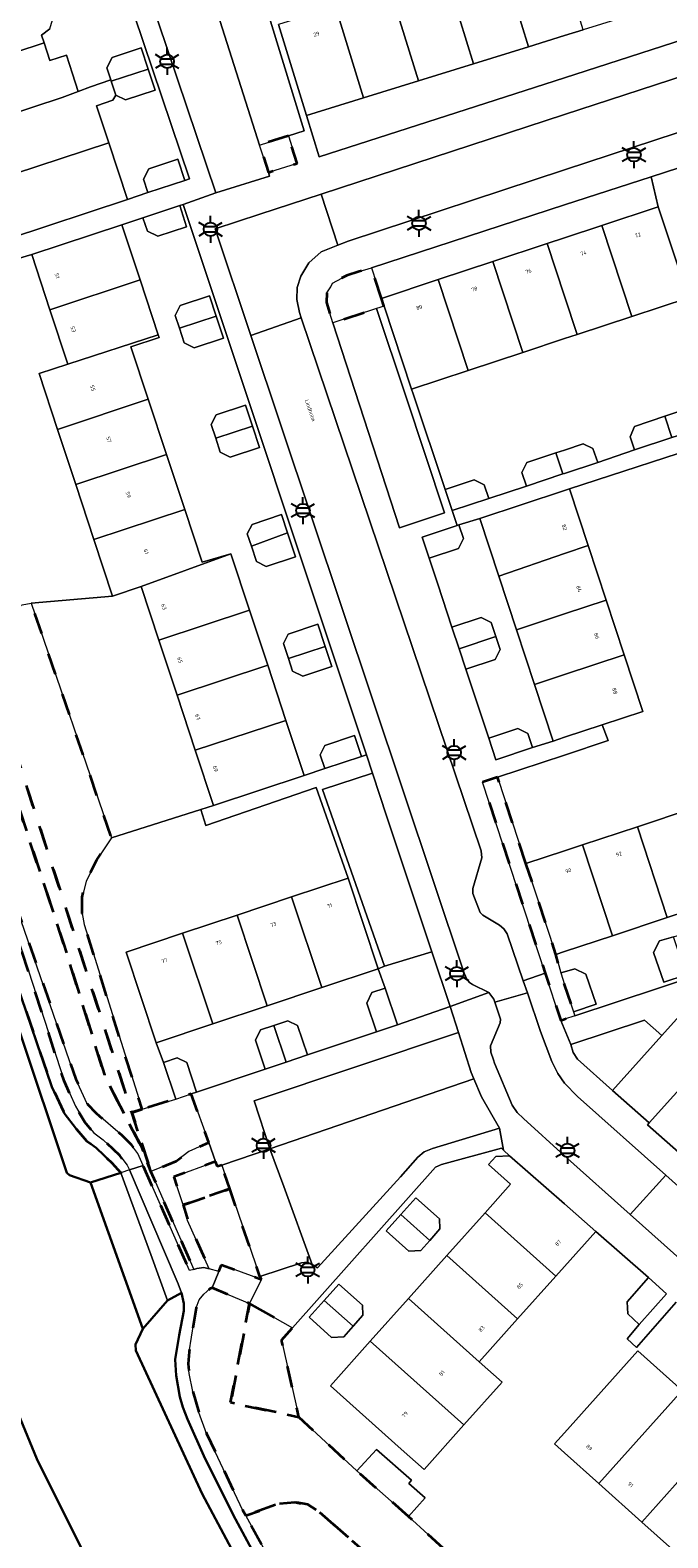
# Model space of a CAD drawing. Extents: x 105780 to 185197, y 477999 to 525027.
# Tile 78 of 256: x 105950 to 106010, y 479845 to 479986. Entities that reach past the tile are written whole.
import ezdxf
from ezdxf.enums import TextEntityAlignment as Align

# ---------------------------------------------------------------- set-up
doc = ezdxf.new("R2010")
doc.units = 0
doc.linetypes.add('XX-HIDDEN', pattern=[4, 2, -2])
for name, color, linetype, lineweight in [('B-GV-GR-HAAG_01-G', 252, 'GR-HAAG1', 13), ('B-GV-GR-MATERIAALGRENS-G', 252, 'XX-HIDDEN', 35), ('B-RO-IE-MEUBILAIR_WEGMEUBILAIR-S', 252, 'Continuous', 25), ('B-WE-GW-WATERGANG_SLOOT_INSTEEK-G', 252, 'Continuous', 30), ('B-XX-KG-KADASTRAAL_BEBOUWING-G', 252, 'Continuous', 20), ('B1-WE-OG-BEBOUWING-T18', 7, 'Continuous', 18), ('B1-WE-OG-TERREIN_ERF-GV', 252, 'Continuous', 18), ('B1-WE-OG-TOPOGRAFIE-T18', 10, 'Continuous', 18), ('B1-WE-VH-VERHARDING_ASFALT-GV', 252, 'Continuous', 18), ('B1-WE-VH-VERHARDING_BETON-GV', 252, 'Continuous', 18), ('B1-WE-VH-VERHARDING_BETONSTRAATSTEEN-GV', 252, 'Continuous', 18), ('B1-WE-VH-VERHARDING_TEGEL-GV', 252, 'Continuous', 18)]:
    doc.layers.add(name, color=color, linetype=linetype, lineweight=lineweight)
doc.styles.add('NLCS-ISO', font='NLCS-ISO.ttf')
doc.styles.add('NLCS-ISO-M200-T18', font='NLCS-ISO.ttf', dxfattribs={"height": 0.36})
doc.linetypes.add('GR-HAAG1', pattern='A,6,[176,NLCS.shx,S=0.125,R=0,X=0,Y=0],-2', length=8)

# ---------------------------------------------------------------- blocks, each defined once
blk = doc.blocks.new('B-SIE-WEG_LICHTMAST-SO')
at = {"ltscale": 0.1}
for p, q in [((-1.1, 0.63), (-2.19, 1.27)), ((0, 1.27), (0, 2.53)), ((1.1, 0.63), (2.19, 1.27)), ((-1.1, -0.63), (-2.19, -1.27)), ((0, -1.27), (0, -2.53)), ((1.1, -0.63), (2.19, -1.27))]:
    blk.add_line(p, q, dxfattribs=at)
at = {"flags": 128}
for points in [[(-1.16, 0.5), (1.16, 0.5)], [(-1.16, -0.5), (1.16, -0.5)]]:
    blk.add_lwpolyline(points, dxfattribs=at)
at = {"ltscale": 0.1}
blk.add_circle((0, 0), 1.27, dxfattribs=at)
at = {"style": 'NLCS-ISO'}
blk.add_attdef('TYPE', text='', height=1.8, dxfattribs=at).set_placement((0, 2.53), align=Align.BOTTOM_CENTER)

msp = doc.modelspace()

# ---------------------------------------------------------------- linework, layer by layer
at = {"layer": 'B-GV-GR-HAAG_01-G', "flags": 128}
for points in [[(105987.587, 479899.513), (105983.157, 479898.17), (105982.565, 479897.944), (105983.206, 479896.122), (105983.21, 479896.123), (105984.36, 479892.69), (105989.284, 479894.415)], [(106009.113, 479891.706), (106007.496, 479893.119), (106000.584, 479890.843), (106000.795, 479890.091), (106001.227, 479889.479), (106004.488, 479886.561)]]:
    msp.add_lwpolyline(points, close=True, dxfattribs=at)
at = {"layer": 'B-GV-GR-MATERIAALGRENS-G', "flags": 128}
for points in [[(105974.179, 479975.896), (105971.465, 479975.038), (105972.279, 479972.48), (105974.976, 479973.304)], [(105982.875, 479960.686), (105981.927, 479963.556), (105980.788, 479963.185), (105979.617, 479962.84), (105978.297, 479962.115), (105978.13, 479961.751), (105977.746, 479961.2), (105977.715, 479960.286), (105978.327, 479958.401), (105982.415, 479959.728), (105983.117, 479959.953)], [(105939.658, 479941.033), (105938.221, 479948.109), (105938.121, 479950.137), (105938.026, 479951.086), (105937.897, 479952.373), (105938.07, 479958.477), (105937.972, 479959.731), (105937.476, 479960.876), (105937.127, 479960.701), (105936.725, 479960.302), (105936.212, 479959.232), (105934.755, 479954.821), (105934.354, 479952.666), (105934.035, 479950.601), (105934.004, 479949.101), (105934.23, 479946.88), (105934.678, 479944.844), (105935.921, 479940.287), (105939.861, 479928.503), (105944.219, 479916.979), (105948.869, 479903.25), (105954.256, 479887.607), (105955.331, 479885.307), (105956.162, 479884.419), (105958.634, 479882.311), (105959.411, 479881.533), (105960.059, 479880.635), (105960.548, 479879.525), (105963.768, 479872.22), (105964.883, 479869.69), (105965.312, 479869.805), (105961.28, 479878.957), (105960.345, 479881.396), (105958.042, 479885.79), (105956.936, 479887.998), (105953.118, 479900.308), (105943.447, 479929.568)], [(105943.813, 479942.459), (105942.759, 479945.61), (105942.231, 479948.597), (105942.084, 479952.221), (105941.262, 479962.162), (105939.6, 479961.631), (105940.186, 479960.281), (105940.322, 479958.533), (105940.131, 479951.782), (105938.026, 479951.086), (105959.496, 479884.492), (105960.454, 479884.801), (105955.878, 479899.422), (105955.042, 479902.095), (105954.863, 479903.125), (105954.847, 479904.64), (105955.233, 479906.101), (105956.234, 479908.125), (105957.598, 479910.193), (105950.089, 479932.162), (105947.132, 479931.614)], [(105932.86, 479945.744), (105932.422, 479947.954), (105931.399, 479952.253), (105931.342, 479949.912), (105931.426, 479947.836), (105931.889, 479945.5), (105933.365, 479940.68), (105936.05, 479932.501), (105937.617, 479927.814), (105941.976, 479916.287), (105952.026, 479886.879), (105953.17, 479884.431), (105954.315, 479882.938), (105955.261, 479881.842), (105956.159, 479881.171), (105957.637, 479879.784), (105958.466, 479878.847), (105959.272, 479879.109), (105959.078, 479879.562), (105958.378, 479880.46), (105956.803, 479881.938), (105955.947, 479882.578), (105955.091, 479883.57), (105954.228, 479885.074), (105953.159, 479887.446), (105944.244, 479914.874), (105938.473, 479930.21), (105937.6, 479932.875), (105936.999, 479932.816), (105934.318, 479940.982)], [(105938.026, 479951.086), (105938.121, 479950.137), (105938.221, 479948.109), (105939.658, 479941.033), (105943.447, 479929.568), (105953.118, 479900.308), (105956.936, 479887.998), (105958.042, 479885.79), (105960.345, 479881.396), (105961.28, 479878.957), (105959.496, 479884.492)], [(105996.388, 479907.8), (105993.725, 479915.872), (105992.316, 479915.408), (105998.193, 479897.536), (105999.648, 479893.113), (106000, 479893.229), (106000.968, 479893.549), (106000.845, 479893.921), (106000, 479896.475), (105999.644, 479897.551), (105999.196, 479899.286)], [(105960.454, 479884.801), (105959.496, 479884.492), (105961.28, 479878.957), (105963.648, 479879.92), (105964.831, 479880.84), (105966.694, 479881.68), (105965.054, 479886.223), (105963.61, 479885.74)], [(105967.91, 479879.546), (105967.51, 479879.42), (105967.337, 479879.898), (105963.437, 479878.457), (105964.298, 479875.83), (105968.67, 479877.33)], [(105968.67, 479877.33), (105964.298, 479875.83), (105964.661, 479874.721), (105964.724, 479874.38), (105966.744, 479869.842), (105967.64, 479869.621), (105967.895, 479870.241), (105971.647, 479868.867), (105971.477, 479869.148)], [(105985.381, 479846.687), (105980.571, 479850.938), (105975.127, 479855.973), (105968.744, 479857.34), (105970.5, 479866.613), (105967.007, 479868.08), (105966.809, 479867.987), (105966.24, 479867.49), (105965.79, 479866.965), (105965.517, 479866.201), (105964.878, 479862.082), (105964.761, 479860.96), (105964.879, 479860.071), (105965.197, 479858.36), (105965.78, 479856.414), (105966.491, 479854.44), (105969.892, 479847.246), (105970.159, 479846.759), (105973.306, 479847.895), (105974.742, 479848.008), (105975.968, 479847.784), (105976.905, 479847.22), (105990.27, 479835.506), (105991.738, 479834.063), (105995.184, 479831.123), (105998.404, 479828.231), (105997.785, 479835.535), (105995.291, 479837.607), (105988.699, 479843.647), (105987.224, 479844.998)], [(105971.505, 479866.048), (105970.5, 479866.613), (105968.744, 479857.34), (105975.127, 479855.973), (105973.523, 479863.191), (105974.543, 479864.34)], [(105991.738, 479834.063), (105990.27, 479835.506), (105976.905, 479847.22), (105975.968, 479847.784), (105974.742, 479848.008), (105973.306, 479847.895), (105970.159, 479846.759), (105974.859, 479838.185), (105986.851, 479818.349), (105988.895, 479815.302), (105989.805, 479814.096), (105991.781, 479812.013), (105992.457, 479832.228), (105992.22, 479833.105)]]:
    msp.add_lwpolyline(points, close=True, dxfattribs=at)
msp.add_lwpolyline([(105954.788, 479827.231, -0.0374188), (105920.518, 479913.815)], format="xyb", dxfattribs=at)
at = {"layer": 'B-WE-GW-WATERGANG_SLOOT_INSTEEK-G', "flags": 128}
for points in [[(105913.4, 480000), (105918.983, 479983.205), (105935.755, 479931.601), (105953.43, 479878.853), (105953.656, 479878.628), (105955.63, 479877.924), (105958.466, 479878.847), (105957.637, 479879.784), (105956.159, 479881.171), (105955.261, 479881.842), (105954.315, 479882.938), (105953.17, 479884.431), (105952.026, 479886.879), (105941.976, 479916.287), (105937.617, 479927.814), (105936.05, 479932.501), (105933.365, 479940.68), (105931.889, 479945.5), (105931.426, 479947.836), (105931.342, 479949.912), (105931.399, 479952.253), (105929.267, 479963.589), (105920.148, 479991.637)], [(106023.06, 479777.321), (106003.064, 479795.431), (106000, 479798.29), (105999.074, 479799.154), (105995.53, 479802.854), (105991.454, 479807.725), (105985.966, 479815.047), (105978.35, 479827.028), (105971.586, 479838.5), (105966.095, 479848.803), (105959.882, 479862.224), (105959.837, 479862.787), (105960.543, 479864.249), (105955.63, 479877.924), (105953.656, 479878.628), (105953.43, 479878.853), (105935.755, 479931.601), (105918.983, 479983.205), (105913.4, 480000)], [(105902.093, 479993.748), (105908.081, 479975.354), (105913.611, 479958.368), (105917.286, 479947.367), (105924.9, 479924.572), (105925.102, 479923.303), (105924.761, 479922.116), (105924.275, 479921.107), (105923.62, 479920.406), (105922.643, 479919.629), (105921.607, 479919.172), (105921.961, 479918.008), (105924.299, 479918.274), (105925.404, 479917.923), (105926.966, 479917.048), (105927.724, 479915.668), (105929.723, 479909.533), (105933.454, 479898.085), (105941.966, 479872.98), (105950.613, 479852.082), (105957.556, 479838.12)], [(106002.432, 479772.488), (106000, 479774.887), (105999.472, 479775.408), (105994.384, 479781.365), (105980.195, 479800.379), (105971.335, 479813.827), (105964.159, 479826.018), (105957.556, 479838.12), (105950.613, 479852.082), (105941.966, 479872.98), (105938.969, 479871.853), (105930.417, 479897.075), (105926.7, 479908.482), (105929.723, 479909.533), (105927.724, 479915.668), (105926.966, 479917.048)], [(105973.986, 479837.566), (105969.217, 479846.411), (105966.38, 479852.063), (105964.724, 479855.783), (105964.278, 479856.896), (105963.978, 479857.874), (105963.635, 479859.887), (105963.551, 479861.359), (105963.917, 479863.639), (105964.362, 479865.911), (105964.382, 479866.608), (105964.157, 479867.595), (105962.848, 479866.905), (105960.543, 479864.249), (105959.837, 479862.787), (105959.882, 479862.224), (105966.095, 479848.803), (105971.586, 479838.5)]]:
    msp.add_lwpolyline(points, dxfattribs=at)
msp.add_lwpolyline([(105920.518, 479913.815, 0.0374188), (105954.788, 479827.231)], format="xyb", dxfattribs=at)
at = {"layer": 'B-XX-KG-KADASTRAAL_BEBOUWING-G', "flags": 128}
for points in [[(105988.851, 479991.141), (105987.997, 479993.902), (105982.849, 479992.31), (105986.331, 479981.052), (105991.478, 479982.643)], [(105999.13, 479994.319), (105993.997, 479992.732), (105996.624, 479984.234), (106000, 479985.278), (106001.75, 479985.819)], [(105982.849, 479992.31), (105977.703, 479990.72), (105978.557, 479987.958), (105981.184, 479979.46), (105986.331, 479981.052)], [(105993.997, 479992.732), (105988.851, 479991.141), (105991.478, 479982.643), (105996.624, 479984.234)], [(105952.083, 479986.755), (105951.805, 479987.596), (105951.095, 479988.135), (105950.109, 479988.169), (105949.594, 479989.728), (105941.146, 479986.939), (105942.836, 479981.82), (105951.285, 479984.609), (105951.052, 479985.313), (105951.817, 479985.899)], [(105978.557, 479987.958), (105973.219, 479986.307), (105975.846, 479977.81), (105981.184, 479979.46)], [(105953.94, 479981.712), (105953.371, 479983.461), (105951.836, 479982.939), (105951.285, 479984.609), (105942.836, 479981.82), (105940.268, 479980.972), (105941.958, 479975.853), (105944.526, 479976.701), (105952.975, 479979.49), (105954.481, 479980.048)], [(105957.582, 479981.011), (105961.019, 479982.145), (105960.367, 479984.125), (105957.658, 479983.233), (105957.169, 479982.264), (105957.545, 479981.124)], [(105961.019, 479982.145), (105957.582, 479981.011), (105958.014, 479979.699), (105958.899, 479979.252), (105961.671, 479980.164)], [(105956.207, 479978.716), (105957.727, 479979.238), (105958.014, 479979.699), (105957.582, 479981.011), (105957.545, 479981.124), (105955.627, 479980.473), (105954.481, 479980.048), (105952.975, 479979.49), (105944.526, 479976.701), (105946.217, 479971.582), (105957.35, 479975.257)], [(105957.35, 479975.257), (105946.217, 479971.582), (105947.97, 479966.272), (105959.103, 479969.948)], [(105961.012, 479970.589), (105964.45, 479971.72), (105963.797, 479973.705), (105961.098, 479972.816), (105960.602, 479971.834)], [(105963.98, 479969.37), (105960.543, 479968.236), (105960.954, 479966.989), (105961.922, 479966.501), (105964.632, 479967.395)], [(106008.777, 479969.244), (106003.482, 479967.495), (106006.291, 479958.994), (106011.586, 479960.743)], [(105958.564, 479967.565), (105950.134, 479964.781), (105951.837, 479959.626), (105960.266, 479962.411)], [(106003.482, 479967.495), (106000, 479966.344), (105998.378, 479965.808), (106000, 479960.899), (106001.187, 479957.307), (106006.291, 479958.994)], [(105998.378, 479965.808), (105993.273, 479964.121), (105996.082, 479955.621), (106000, 479956.915), (106001.187, 479957.307), (106000, 479960.899)], [(105993.273, 479964.121), (105988.169, 479962.435), (105990.978, 479953.934), (105996.082, 479955.621)], [(105960.266, 479962.411), (105951.837, 479959.626), (105953.519, 479954.533), (105961.969, 479957.256)], [(105988.169, 479962.435), (105982.875, 479960.686), (105983.117, 479959.953), (105985.684, 479952.185), (105990.978, 479953.934)], [(105963.954, 479957.896), (105967.399, 479959.006), (105966.768, 479960.918), (105964.019, 479960.011), (105963.558, 479959.096)], [(105967.399, 479959.006), (105963.954, 479957.896), (105964.407, 479956.524), (105965.337, 479956.056), (105968.075, 479956.958)], [(105961.969, 479957.256), (105953.519, 479954.533), (105950.822, 479953.643), (105952.545, 479948.427), (105961.045, 479951.235), (105959.419, 479956.159), (105962.045, 479957.026)], [(105961.045, 479951.235), (105952.545, 479948.427), (105954.247, 479943.273), (105962.748, 479946.08)], [(105967.351, 479947.6), (105970.788, 479948.736), (105970.143, 479950.69), (105967.392, 479949.782), (105966.932, 479948.869)], [(106009.379, 479949.65), (106006.559, 479948.7), (106006.136, 479947.72), (106006.539, 479946.521), (106010.04, 479947.648)], [(106009.379, 479949.65), (106010.04, 479947.648), (106013.401, 479948.729), (106012.957, 479950.072), (106011.964, 479950.521)], [(105970.788, 479948.736), (105967.351, 479947.6), (105967.781, 479946.296), (105968.698, 479945.834), (105971.446, 479946.74)], [(106000, 479946.492), (105999.188, 479946.223), (105999.84, 479944.248), (106000, 479944.301), (106003.111, 479945.311), (106002.662, 479946.642), (106001.747, 479947.064)], [(105962.748, 479946.08), (105954.247, 479943.273), (105955.949, 479938.118), (105964.45, 479940.926)], [(105999.188, 479946.223), (105996.484, 479945.328), (105996.014, 479944.393), (105996.436, 479943.121), (105999.84, 479944.248)], [(105988.823, 479942.79), (105989.478, 479940.816), (105992.904, 479941.951), (105992.483, 479943.223), (105991.548, 479943.693)], [(106000.479, 479942.847), (106000, 479942.689), (105992.08, 479940.083), (105993.853, 479934.698), (106000, 479936.813), (106002.224, 479937.545)], [(105964.45, 479940.926), (105955.949, 479938.118), (105957.698, 479932.824), (105960.383, 479933.71), (105968.772, 479936.788), (105966.083, 479935.981)], [(105970.687, 479937.49), (105974.086, 479938.738), (105973.523, 479940.444), (105970.765, 479939.535), (105970.31, 479938.632)], [(105974.086, 479938.738), (105970.687, 479937.49), (105971.159, 479936.058), (105972.089, 479935.59), (105974.826, 479936.493)], [(105990.12, 479939.479), (105989.941, 479939.42), (105986.683, 479938.344), (105987.338, 479936.359), (105990.073, 479937.262), (105990.543, 479938.197)], [(105968.772, 479936.788), (105960.383, 479933.71), (105962.039, 479928.696), (105970.52, 479931.497)], [(106002.224, 479937.545), (106000, 479936.813), (105993.853, 479934.698), (105995.508, 479929.668), (106000, 479931.147), (106003.907, 479932.433)], [(105970.52, 479931.497), (105962.039, 479928.696), (105963.741, 479923.542), (105972.222, 479926.343)], [(106003.907, 479932.433), (106000, 479931.147), (105995.508, 479929.668), (105997.191, 479924.556), (106000, 479925.481), (106005.59, 479927.321)], [(105974.153, 479926.981), (105977.59, 479928.116), (105976.91, 479930.178), (105974.132, 479929.262), (105973.69, 479928.385)], [(105989.464, 479929.921), (105990.132, 479927.898), (105993.571, 479929.03), (105993.134, 479930.354), (105992.199, 479930.824)], [(105993.571, 479929.03), (105990.132, 479927.898), (105990.769, 479925.971), (105993.504, 479926.874), (105993.974, 479927.809)], [(105977.59, 479928.116), (105974.153, 479926.981), (105974.542, 479925.802), (105975.497, 479925.321), (105978.216, 479926.218)], [(106005.59, 479927.321), (106000, 479925.481), (105997.191, 479924.556), (105998.936, 479919.254), (106000, 479919.604), (106003.527, 479920.765), (106007.335, 479922.018)], [(105972.222, 479926.343), (105963.741, 479923.542), (105965.444, 479918.387), (105973.925, 479921.188)], [(105973.925, 479921.188), (105965.444, 479918.387), (105967.146, 479913.233), (105975.627, 479916.034)], [(105992.899, 479919.524), (105993.567, 479917.501), (105997.004, 479918.636), (105996.568, 479919.956), (105995.633, 479920.427)], [(105977.553, 479916.676), (105980.99, 479917.81), (105980.347, 479919.76), (105977.578, 479918.846), (105977.13, 479917.958)], [(106011.93, 479912.925), (106006.813, 479911.237), (106009.62, 479902.723), (106014.737, 479904.41)], [(106006.813, 479911.237), (106001.696, 479909.55), (106004.503, 479901.036), (106009.62, 479902.723)], [(106001.696, 479909.55), (106000, 479908.991), (105996.388, 479907.8), (105999.196, 479899.286), (106000, 479899.551), (106004.503, 479901.036)], [(105979.74, 479906.424), (105974.452, 479904.662), (105977.277, 479896.182), (105982.565, 479897.944)], [(105974.452, 479904.662), (105969.353, 479902.963), (105972.178, 479894.483), (105977.277, 479896.182)], [(105969.353, 479902.963), (105964.255, 479901.265), (105967.08, 479892.785), (105972.178, 479894.483)], [(105964.255, 479901.265), (105958.967, 479899.503), (105961.793, 479891.023), (105967.08, 479892.785)], [(106010.207, 479900.943), (106008.882, 479900.541), (106008.323, 479899.464), (106009.304, 479896.693), (106011.383, 479897.374)], [(106000, 479897.656), (105999.644, 479897.551), (106000, 479896.475), (106000.845, 479893.921), (106002.958, 479894.613), (106001.99, 479897.432), (106000.956, 479897.937)], [(105982.388, 479892.029), (105984.36, 479892.69), (105983.206, 479896.122), (105981.975, 479895.709), (105981.485, 479894.725)], [(105972.794, 479892.634), (105973.938, 479889.199), (105975.94, 479889.87), (105975.021, 479892.617), (105974.105, 479893.073)], [(105972.794, 479892.634), (105971.545, 479892.216), (105971.073, 479891.269), (105971.986, 479888.545), (105973.938, 479889.199)], [(105963.61, 479885.74), (105965.054, 479886.223), (105965.566, 479886.395), (105964.643, 479889.153), (105963.741, 479889.602), (105962.46, 479889.173)], [(106000, 479875.95), (105994.848, 479880.417), (105993.56, 479880.364), (105992.882, 479879.609), (105994.951, 479877.79), (105992.556, 479875.11), (105999.182, 479869.172), (106000, 479870.087), (106002.913, 479873.347)], [(105984.685, 479874.931), (105987.384, 479872.519), (105988.343, 479873.593), (105988.29, 479874.541), (105986.091, 479876.505)], [(105984.685, 479874.931), (105983.32, 479873.403), (105985.432, 479871.516), (105986.545, 479871.579), (105987.384, 479872.519)], [(105992.556, 479875.11), (105988.973, 479871.099), (105995.608, 479865.171), (105999.182, 479869.172)], [(105988.973, 479871.099), (105985.388, 479867.086), (105992.023, 479861.158), (105995.608, 479865.171)], [(106007.856, 479869.046), (106005.856, 479866.764), (106005.918, 479865.633), (106006.997, 479864.647), (106009.54, 479867.522), (106009.546, 479867.529)], [(105977.512, 479866.904), (105980.212, 479864.492), (105981.128, 479865.517), (105981.075, 479866.464), (105978.876, 479868.429)], [(105977.512, 479866.904), (105976.097, 479865.32), (105978.202, 479863.44), (105979.329, 479863.503), (105980.212, 479864.492)], [(105985.388, 479867.086), (105981.801, 479863.072), (105990.567, 479855.241), (105994.153, 479859.255), (105992.023, 479861.158)], [(105981.801, 479863.072), (105978.082, 479858.909), (105984.717, 479852.981), (105986.847, 479851.078), (105990.567, 479855.241)], [(106011.022, 479858.459), (106006.861, 479862.181), (106000, 479854.512), (105999.066, 479853.468), (106000, 479852.633), (106003.221, 479849.751)], [(106015.034, 479854.87), (106011.022, 479858.459), (106003.221, 479849.751), (106007.24, 479846.156)], [(106019.047, 479851.28), (106015.034, 479854.87), (106007.24, 479846.156), (106011.249, 479842.569)], [(105980.571, 479850.938), (105985.381, 479846.687), (105986.96, 479848.408), (105985.419, 479849.759), (105985.689, 479850.067), (105982.392, 479852.957)]]:
    msp.add_lwpolyline(points, close=True, dxfattribs=at)
at = {"layer": 'B1-WE-OG-TERREIN_ERF-GV', "flags": 128}
for points in [[(105951.817, 479985.899), (105951.052, 479985.313), (105951.285, 479984.609), (105951.836, 479982.939), (105953.371, 479983.461), (105953.94, 479981.712), (105954.481, 479980.048), (105955.627, 479980.473), (105957.545, 479981.124), (105957.169, 479982.264), (105957.658, 479983.233), (105960.367, 479984.125), (105961.019, 479982.145), (105961.671, 479980.164), (105958.899, 479979.252), (105958.014, 479979.699), (105957.727, 479979.238), (105956.207, 479978.716), (105957.35, 479975.257), (105959.103, 479969.948), (105961.012, 479970.589), (105960.602, 479971.834), (105961.098, 479972.816), (105963.797, 479973.705), (105964.45, 479971.72), (105964.906, 479971.87), (105955.42, 480000)], [(106011.586, 479960.743), (106006.291, 479958.994), (106001.187, 479957.307), (106000, 479956.915), (105996.082, 479955.621), (105990.978, 479953.934), (105985.684, 479952.185), (105985.828, 479951.754), (105988.823, 479942.79), (105991.548, 479943.693), (105992.483, 479943.223), (105992.904, 479941.951), (105996.436, 479943.121), (105996.014, 479944.393), (105996.484, 479945.328), (105999.188, 479946.223), (106000, 479946.492), (106001.747, 479947.064), (106002.662, 479946.642), (106003.111, 479945.311), (106006.539, 479946.521), (106006.136, 479947.72), (106006.559, 479948.7), (106009.379, 479949.65), (106011.964, 479950.521)], [(106014.473, 479947.41), (106000.479, 479942.847), (106002.224, 479937.545), (106003.907, 479932.433), (106005.59, 479927.321), (106007.335, 479922.018), (106003.527, 479920.765), (106004.095, 479919.29), (106000, 479917.94), (105993.725, 479915.872), (105996.388, 479907.8), (106000, 479908.991), (106001.696, 479909.55), (106006.813, 479911.237), (106011.93, 479912.925)], [(106010.436, 479866.73), (106006.737, 479862.505), (106005.872, 479863.289), (106006.997, 479864.647), (106005.918, 479865.633), (106005.856, 479866.764), (106007.856, 479869.046), (106002.913, 479873.347), (106000, 479870.087), (105999.182, 479869.172), (105995.608, 479865.171), (105992.023, 479861.158), (105994.153, 479859.255), (105990.567, 479855.241), (105986.847, 479851.078), (105984.717, 479852.981), (105978.082, 479858.909), (105981.801, 479863.072), (105985.388, 479867.086), (105988.973, 479871.099), (105992.556, 479875.11), (105994.951, 479877.79), (105992.882, 479879.609), (105993.56, 479880.364), (105994.848, 479880.417), (105994.275, 479880.977), (105994.09, 479881.158), (105988.47, 479879.635), (105987.91, 479879.383), (105974.543, 479864.34), (105973.523, 479863.191), (105975.127, 479855.973), (105980.571, 479850.938), (105982.392, 479852.957), (105985.689, 479850.067), (105985.419, 479849.759), (105986.96, 479848.408), (105985.381, 479846.687), (105987.224, 479844.998), (105988.699, 479843.647)], [(106011.249, 479842.569), (106007.24, 479846.156), (106003.221, 479849.751), (106000, 479852.633), (105999.066, 479853.468), (106000, 479854.512), (106006.861, 479862.181), (106011.022, 479858.459)]]:
    msp.add_lwpolyline(points, dxfattribs=at)
for points in [[(106013.215, 479985.597), (106012.257, 479989.068), (106006.902, 479987.412), (106001.75, 479985.819), (106000, 479985.278), (105996.624, 479984.234), (105991.478, 479982.643), (105986.331, 479981.052), (105981.184, 479979.46), (105975.846, 479977.81), (105977.044, 479973.936), (106000, 479981.337)], [(105998.378, 479965.808), (106000, 479966.344), (106003.482, 479967.495), (106008.777, 479969.244), (106008.12, 479972.068), (106000, 479969.435), (105981.927, 479963.556), (105982.875, 479960.686), (105988.169, 479962.435), (105993.273, 479964.121)], [(105964.311, 479969.479), (105963.98, 479969.37), (105964.632, 479967.395), (105961.922, 479966.501), (105960.954, 479966.989), (105960.543, 479968.236), (105958.564, 479967.565), (105960.266, 479962.411), (105961.969, 479957.256), (105962.045, 479957.026), (105959.419, 479956.159), (105961.045, 479951.235), (105962.748, 479946.08), (105964.45, 479940.926), (105966.083, 479935.981), (105968.772, 479936.788), (105970.52, 479931.497), (105972.222, 479926.343), (105973.925, 479921.188), (105975.627, 479916.034), (105977.553, 479916.676), (105977.13, 479917.958), (105977.578, 479918.846), (105980.347, 479919.76), (105980.99, 479917.81), (105981.449, 479917.963)], [(105952.545, 479948.427), (105950.822, 479953.643), (105953.519, 479954.533), (105951.837, 479959.626), (105950.134, 479964.781), (105941.262, 479962.162), (105942.084, 479952.221), (105942.231, 479948.597), (105942.759, 479945.61), (105945.816, 479946.451), (105946.521, 479944.057), (105946.272, 479944.019), (105946.525, 479943.233), (105943.813, 479942.459), (105947.132, 479931.614), (105950.089, 479932.162), (105957.698, 479932.824), (105955.949, 479938.118), (105954.247, 479943.273)], [(105964.407, 479956.524), (105963.954, 479957.896), (105963.558, 479959.096), (105964.019, 479960.011), (105966.768, 479960.918), (105967.399, 479959.006), (105968.075, 479956.958), (105965.337, 479956.056)], [(105967.351, 479947.6), (105966.932, 479948.869), (105967.392, 479949.782), (105970.143, 479950.69), (105970.788, 479948.736), (105971.446, 479946.74), (105968.698, 479945.834), (105967.781, 479946.296)], [(106017.625, 479942.66), (106015.428, 479949.299), (106013.401, 479948.729), (106010.04, 479947.648), (106006.539, 479946.521), (106003.111, 479945.311), (106000, 479944.301), (105999.84, 479944.248), (105996.436, 479943.121), (105992.904, 479941.951), (105989.478, 479940.816), (105989.941, 479939.42), (105990.12, 479939.479), (105992.08, 479940.083), (106000, 479942.689), (106000.479, 479942.847), (106014.473, 479947.41), (106016.178, 479942.181)], [(105973.523, 479940.444), (105974.086, 479938.738), (105974.826, 479936.493), (105972.089, 479935.59), (105971.159, 479936.058), (105970.687, 479937.49), (105970.31, 479938.632), (105970.765, 479939.535)], [(105993.853, 479934.698), (105992.08, 479940.083), (105990.12, 479939.479), (105990.543, 479938.197), (105990.073, 479937.262), (105987.338, 479936.359), (105988.14, 479933.932), (105989.464, 479929.921), (105992.199, 479930.824), (105993.134, 479930.354), (105993.571, 479929.03), (105993.974, 479927.809), (105993.504, 479926.874), (105990.769, 479925.971), (105992.899, 479919.524), (105995.633, 479920.427), (105996.568, 479919.956), (105997.004, 479918.636), (105998.936, 479919.254), (105997.191, 479924.556), (105995.508, 479929.668)], [(105962.039, 479928.696), (105960.383, 479933.71), (105957.698, 479932.824), (105950.089, 479932.162), (105957.598, 479910.193), (105965.953, 479912.839), (105967.146, 479913.233), (105965.444, 479918.387), (105963.741, 479923.542)], [(105976.91, 479930.178), (105977.59, 479928.116), (105978.216, 479926.218), (105975.497, 479925.321), (105974.542, 479925.802), (105974.153, 479926.981), (105973.69, 479928.385), (105974.132, 479929.262)], [(105979.74, 479906.424), (105976.761, 479914.913), (105966.416, 479911.333), (105965.953, 479912.839), (105957.598, 479910.193), (105956.234, 479908.125), (105955.233, 479906.101), (105954.847, 479904.64), (105954.863, 479903.125), (105955.042, 479902.095), (105955.878, 479899.422), (105960.454, 479884.801), (105963.61, 479885.74), (105962.46, 479889.173), (105961.793, 479891.023), (105958.967, 479899.503), (105964.255, 479901.265), (105969.353, 479902.963), (105974.452, 479904.662)], [(106032.187, 479903.852), (106032.078, 479904.154), (106029.943, 479903.455), (106029.019, 479906.224), (106029.525, 479907.351), (106030.829, 479907.802), (106030.279, 479909.535), (106024.971, 479907.785), (106019.854, 479906.098), (106014.737, 479904.41), (106009.62, 479902.723), (106004.503, 479901.036), (106000, 479899.551), (105999.196, 479899.286), (105999.644, 479897.551), (106000, 479897.656), (106000.956, 479897.937), (106001.99, 479897.432), (106002.958, 479894.613), (106000.845, 479893.921), (106000.968, 479893.549)], [(106013.382, 479898.029), (106011.383, 479897.374), (106009.304, 479896.693), (106008.323, 479899.464), (106008.882, 479900.541), (106010.207, 479900.943), (106011.412, 479901.308), (106012.43, 479900.793)], [(105972.794, 479892.634), (105974.105, 479893.073), (105975.021, 479892.617), (105975.94, 479889.87), (105982.388, 479892.029), (105981.485, 479894.725), (105981.975, 479895.709), (105983.206, 479896.122), (105982.565, 479897.944), (105977.277, 479896.182), (105972.178, 479894.483), (105967.08, 479892.785), (105961.793, 479891.023), (105962.46, 479889.173), (105963.741, 479889.602), (105964.643, 479889.153), (105965.566, 479886.395), (105971.986, 479888.545), (105971.073, 479891.269), (105971.545, 479892.216)], [(105985.432, 479871.516), (105983.32, 479873.403), (105984.685, 479874.931), (105986.091, 479876.505), (105988.29, 479874.541), (105988.343, 479873.593), (105987.384, 479872.519), (105986.545, 479871.579)], [(105978.202, 479863.44), (105976.097, 479865.32), (105977.512, 479866.904), (105978.876, 479868.429), (105981.075, 479866.464), (105981.128, 479865.517), (105980.212, 479864.492), (105979.329, 479863.503)]]:
    msp.add_lwpolyline(points, close=True, dxfattribs=at)
at = {"layer": 'B1-WE-VH-VERHARDING_ASFALT-GV', "flags": 128}
for points in [[(106014.721, 479977.553), (106012.736, 479982.05), (106000, 479977.884), (105977.223, 479970.434), (105978.773, 479965.655), (105979.735, 479966.032), (106000, 479972.705)], [(105975.353, 479958.865), (105970.652, 479957.208), (105990.614, 479897.516), (105990.841, 479896.98), (105991.1, 479896.645), (105991.373, 479896.471), (105992.903, 479895.706), (105993.395, 479895.08), (105993.491, 479894.8), (105996.521, 479895.693), (105996.138, 479896.816), (105994.641, 479901.202), (105994.323, 479901.68), (105993.897, 479902.026), (105992.35, 479902.945), (105992.113, 479903.211), (105991.428, 479904.992), (105991.417, 479905.439), (105992.261, 479908.331), (105992.192, 479908.965)], [(105959.272, 479879.109), (105958.466, 479878.847), (105961.275, 479871.192), (105962.848, 479866.905), (105964.157, 479867.595), (105963.827, 479868.464), (105962.452, 479871.678)], [(105958.466, 479878.847), (105955.63, 479877.924), (105960.543, 479864.249), (105962.848, 479866.905), (105961.275, 479871.192)], [(106009.473, 479878.608), (106006.144, 479874.952), (106029.884, 479853.762), (106033.103, 479857.503)]]:
    msp.add_lwpolyline(points, close=True, dxfattribs=at)
for points in [[(105944.244, 479914.874), (105953.159, 479887.446), (105954.228, 479885.074), (105955.091, 479883.57), (105955.947, 479882.578), (105956.803, 479881.938), (105958.378, 479880.46), (105959.078, 479879.562), (105959.272, 479879.109), (105960.548, 479879.525), (105960.059, 479880.635), (105959.411, 479881.533), (105958.634, 479882.311), (105956.162, 479884.419), (105955.331, 479885.307), (105954.256, 479887.607), (105948.869, 479903.25)], [(105974.859, 479838.185), (105970.159, 479846.759), (105969.892, 479847.246), (105966.491, 479854.44), (105965.78, 479856.414), (105965.197, 479858.36), (105964.879, 479860.071), (105964.761, 479860.96), (105964.878, 479862.082), (105965.517, 479866.201), (105965.79, 479866.965), (105966.24, 479867.49), (105966.809, 479867.987), (105967.007, 479868.08), (105967.64, 479869.621), (105966.744, 479869.842), (105966.231, 479869.969), (105965.589, 479869.879), (105965.312, 479869.805), (105964.883, 479869.69), (105963.768, 479872.22), (105960.548, 479879.525), (105959.272, 479879.109), (105962.452, 479871.678), (105963.827, 479868.464), (105964.157, 479867.595), (105964.382, 479866.608), (105964.362, 479865.911), (105963.917, 479863.639), (105963.551, 479861.359), (105963.635, 479859.887), (105963.978, 479857.874), (105964.278, 479856.896), (105964.724, 479855.783), (105966.38, 479852.063), (105969.217, 479846.411), (105973.986, 479837.566)]]:
    msp.add_lwpolyline(points, dxfattribs=at)
at = {"layer": 'B1-WE-VH-VERHARDING_BETON-GV', "flags": 128}
msp.add_lwpolyline([(105971.647, 479868.867), (105967.895, 479870.241), (105967.64, 479869.621), (105967.007, 479868.08), (105970.5, 479866.613)], close=True, dxfattribs=at)
at = {"layer": 'B1-WE-VH-VERHARDING_BETONSTRAATSTEEN-GV', "flags": 128}
msp.add_lwpolyline([(105957.439, 480000), (105967.373, 479970.575), (105972.397, 479972.111), (105972.279, 479972.48), (105971.465, 479975.038), (105964.501, 479996.919)], dxfattribs=at)
for points in [[(105971.377, 479990.211), (105968.905, 479998.254), (105964.501, 479996.919), (105971.465, 479975.038), (105974.179, 479975.896), (105975.636, 479976.357)], [(106012.044, 479973.34), (106008.12, 479972.068), (106008.777, 479969.244), (106011.586, 479960.743), (106012.613, 479957.531), (106016.759, 479958.909)], [(105976.065, 479964.02), (105977.222, 479965.048), (105978.773, 479965.655), (105977.223, 479970.434), (105971.479, 479968.555), (105967.307, 479967.191), (105970.652, 479957.208), (105975.353, 479958.865), (105975.19, 479959.349), (105974.947, 479960.583), (105974.982, 479961.695), (105975.307, 479962.755)], [(105985.131, 479951.544), (105982.415, 479959.728), (105978.327, 479958.401), (105984.558, 479939.203), (105988.764, 479940.601)], [(105983.382, 479912.152), (105982.021, 479916.242), (105977.344, 479914.729), (105983.157, 479898.17), (105987.587, 479899.513)], [(106026.763, 479897.991), (106025.188, 479899.375), (106021.071, 479898.194), (106018.694, 479895.534), (106014.741, 479891.11), (106007.926, 479883.521), (106007.774, 479883.321), (106011.193, 479880.309), (106013.195, 479882.552)], [(106001.219, 479885.98), (106000, 479887.23), (105999.361, 479888.149), (105998.813, 479889.266), (105997.762, 479892.058), (105996.521, 479895.693), (105993.491, 479894.8), (105994.006, 479893.226), (105993.961, 479892.886), (105993.07, 479890.721), (105993.114, 479890.131), (105993.348, 479889.404), (105993.449, 479889.091), (105995.102, 479885.179), (105995.576, 479884.492), (105996.145, 479883.912), (106000, 479880.437), (106006.144, 479874.952), (106009.473, 479878.608)], [(106014.741, 479891.11), (106012.257, 479893.318), (106011.315, 479894.155), (106009.113, 479891.706), (106004.488, 479886.561), (106007.926, 479883.521)], [(105991.507, 479887.639), (105991.247, 479888.238), (105990.071, 479891.967), (105970.946, 479885.589), (105972.429, 479881.091)], [(105986.254, 479880.292), (105986.869, 479880.799), (105987.641, 479881.129), (105993.901, 479883.024), (105992.234, 479885.961), (105991.507, 479887.639), (105972.429, 479881.091), (105973.715, 479877.571), (105976.383, 479870.264), (105976.887, 479869.96), (105984.662, 479878.47)], [(105967.337, 479879.898), (105966.694, 479881.68), (105964.831, 479880.84), (105963.648, 479879.92), (105961.28, 479878.957), (105965.312, 479869.805), (105965.589, 479869.879), (105966.231, 479869.969), (105966.744, 479869.842), (105964.724, 479874.38), (105964.661, 479874.721), (105964.298, 479875.83), (105963.437, 479878.457)], [(105973.715, 479877.571), (105972.429, 479881.091), (105967.91, 479879.546), (105968.67, 479877.33), (105971.477, 479869.148), (105975.388, 479870.418), (105975.948, 479870.491), (105976.383, 479870.264)]]:
    msp.add_lwpolyline(points, close=True, dxfattribs=at)
at = {"layer": 'B1-WE-VH-VERHARDING_TEGEL-GV', "flags": 128}
for points in [[(105941.262, 479962.162), (105950.134, 479964.781), (105958.564, 479967.565), (105960.543, 479968.236), (105963.98, 479969.37), (105964.311, 479969.479), (105967.373, 479970.575), (105957.439, 480000)], [(105955.42, 480000), (105964.906, 479971.87), (105964.45, 479971.72), (105961.012, 479970.589), (105959.103, 479969.948), (105947.97, 479966.272)], [(105971.377, 479990.211), (105975.636, 479976.357), (105974.179, 479975.896), (105974.976, 479973.304), (105972.279, 479972.48), (105972.397, 479972.111), (105967.373, 479970.575), (105964.311, 479969.479), (105981.449, 479917.963), (105982.021, 479916.242), (105983.382, 479912.152), (105987.587, 479899.513), (105989.284, 479894.415), (105992.903, 479895.706), (105991.373, 479896.471), (105991.1, 479896.645), (105990.841, 479896.98), (105990.614, 479897.516), (105970.652, 479957.208), (105967.307, 479967.191), (105971.479, 479968.555), (105977.223, 479970.434), (106000, 479977.884), (106012.736, 479982.05)], [(106013.215, 479985.597), (106000, 479981.337), (105977.044, 479973.936), (105975.846, 479977.81), (105973.219, 479986.307)], [(106014.721, 479977.553), (106000, 479972.705), (105979.735, 479966.032), (105978.773, 479965.655), (105977.222, 479965.048), (105976.065, 479964.02), (105975.307, 479962.755), (105974.982, 479961.695), (105974.947, 479960.583), (105975.19, 479959.349), (105975.353, 479958.865), (105992.192, 479908.965), (105992.261, 479908.331), (105991.417, 479905.439), (105991.428, 479904.992), (105992.113, 479903.211), (105992.35, 479902.945), (105993.897, 479902.026), (105994.323, 479901.68), (105994.641, 479901.202), (105996.138, 479896.816), (105998.193, 479897.536), (105992.316, 479915.408), (105993.725, 479915.872), (106000, 479917.94), (106004.095, 479919.29), (106003.527, 479920.765), (106000, 479919.604), (105998.936, 479919.254), (105997.004, 479918.636), (105993.567, 479917.501), (105992.899, 479919.524), (105990.769, 479925.971), (105990.132, 479927.898), (105989.464, 479929.921), (105988.14, 479933.932), (105987.338, 479936.359), (105986.683, 479938.344), (105989.941, 479939.42), (105989.478, 479940.816), (105988.823, 479942.79), (105985.828, 479951.754), (105985.684, 479952.185), (105983.117, 479959.953), (105982.415, 479959.728), (105985.131, 479951.544), (105988.764, 479940.601), (105984.558, 479939.203), (105978.327, 479958.401), (105977.715, 479960.286), (105977.746, 479961.2), (105978.13, 479961.751), (105978.297, 479962.115), (105979.617, 479962.84), (105980.788, 479963.185), (105981.927, 479963.556), (106000, 479969.435), (106008.12, 479972.068), (106012.044, 479973.34)], [(106032.187, 479903.852), (106000.968, 479893.549), (106000, 479893.229), (105999.648, 479893.113), (106000.584, 479890.843), (106007.496, 479893.119), (106009.113, 479891.706), (106011.315, 479894.155)], [(106011.193, 479880.309), (106007.774, 479883.321), (106007.926, 479883.521), (106004.488, 479886.561), (106001.227, 479889.479), (106000.795, 479890.091), (106000.584, 479890.843), (105999.648, 479893.113), (105998.193, 479897.536), (105996.138, 479896.816), (105996.521, 479895.693), (105997.762, 479892.058), (105998.813, 479889.266), (105999.361, 479888.149), (106000, 479887.23), (106001.219, 479885.98), (106009.473, 479878.608), (106033.103, 479857.503)], [(106029.884, 479853.762), (106006.144, 479874.952), (106000, 479880.437), (105996.145, 479883.912), (105995.576, 479884.492), (105995.102, 479885.179), (105993.449, 479889.091), (105993.348, 479889.404), (105993.114, 479890.131), (105993.07, 479890.721), (105993.961, 479892.886), (105994.006, 479893.226), (105993.491, 479894.8), (105993.395, 479895.08), (105992.903, 479895.706), (105989.284, 479894.415), (105990.071, 479891.967), (105991.247, 479888.238), (105991.507, 479887.639), (105992.234, 479885.961), (105993.901, 479883.024), (105994.275, 479880.977), (105994.848, 479880.417), (106000, 479875.95), (106002.913, 479873.347), (106007.856, 479869.046), (106009.546, 479867.529), (106009.54, 479867.522), (106006.997, 479864.647), (106005.872, 479863.289), (106006.737, 479862.505), (106010.436, 479866.73)]]:
    msp.add_lwpolyline(points, dxfattribs=at)
for points in [[(105977.344, 479914.729), (105982.021, 479916.242), (105981.449, 479917.963), (105980.99, 479917.81), (105977.553, 479916.676), (105975.627, 479916.034), (105967.146, 479913.233), (105965.953, 479912.839), (105966.416, 479911.333), (105976.761, 479914.913), (105979.74, 479906.424), (105982.565, 479897.944), (105983.157, 479898.17)], [(105990.071, 479891.967), (105989.284, 479894.415), (105984.36, 479892.69), (105982.388, 479892.029), (105975.94, 479889.87), (105973.938, 479889.199), (105971.986, 479888.545), (105965.566, 479886.395), (105965.054, 479886.223), (105966.694, 479881.68), (105967.337, 479879.898), (105967.51, 479879.42), (105967.91, 479879.546), (105972.429, 479881.091), (105970.946, 479885.589)], [(105994.275, 479880.977), (105993.901, 479883.024), (105987.641, 479881.129), (105986.869, 479880.799), (105986.254, 479880.292), (105984.662, 479878.47), (105976.887, 479869.96), (105976.383, 479870.264), (105975.948, 479870.491), (105975.388, 479870.418), (105971.477, 479869.148), (105971.647, 479868.867), (105970.5, 479866.613), (105971.505, 479866.048), (105974.543, 479864.34), (105987.91, 479879.383), (105988.47, 479879.635), (105994.09, 479881.158)]]:
    msp.add_lwpolyline(points, close=True, dxfattribs=at)

# ---------------------------------------------------------------- block references
at = {"layer": 'B-RO-IE-MEUBILAIR_WEGMEUBILAIR-S', "xscale": 0.5, "yscale": 0.5, "zscale": 0.5}
for p in [(105962.801, 479982.865), (106006.498, 479974.126), (105966.866, 479967.15), (105986.378, 479967.714), (105975.517, 479940.826), (105989.666, 479918.176), (105989.926, 479897.488), (105971.829, 479881.411), (106000.282, 479880.945), (105975.96, 479869.759)]:
    msp.add_blockref('B-SIE-WEG_LICHTMAST-SO', p, dxfattribs=at)

# ---------------------------------------------------------------- texts
at = {"layer": 'B1-WE-OG-BEBOUWING-T18', "style": 'NLCS-ISO-M200-T18'}
for s, rotation, p in [('29', 17.2, (105976.782, 479985.42)), ('72', 18.3, (106006.866, 479966.613)), ('74', 18.3, (106001.761, 479964.926)), ('51', 288, (105952.516, 479962.786)), ('76', 18.3, (105996.622, 479963.228)), ('78', 18.3, (105991.553, 479961.554)), ('80', 18.3, (105986.391, 479959.848)), ('53', 288, (105954.015, 479957.791)), ('55', 288, (105955.846, 479952.297)), ('57', 288, (105957.345, 479947.468)), ('59', 288, (105959.176, 479942.306)), ('82', 288.4, (105999.99, 479939.262)), ('61', 288, (105960.841, 479936.978)), ('84', 290.1, (106001.347, 479933.494)), ('63', 288, (105962.506, 479931.817)), ('86', 288.2, (106003.01, 479929.081)), ('65', 288, (105964.005, 479926.822)), ('88', 288.2, (106004.705, 479923.935)), ('67', 288, (105965.67, 479921.494)), ('69', 288, (105967.335, 479916.665)), ('92', 18.2, (106005.085, 479908.668)), ('90', 18.6, (106000.362, 479907.119)), ('71', 18.4, (105978.016, 479903.846)), ('73', 18.4, (105972.739, 479902.088)), ('75', 18.4, (105967.641, 479900.389)), ('77', 18.4, (105962.543, 479898.691)), ('87', 48.2, (105999.405, 479872.273)), ('85', 48.2, (105995.819, 479868.259)), ('83', 48.2, (105992.233, 479864.245)), ('81', 48.2, (105988.522, 479860.092)), ('79', 48.2, (105985.061, 479856.218)), ('89', 318.2, (106002.304, 479853.123)), ('91', 318.2, (106006.176, 479849.659))]:
    msp.add_text(s, height=0.36, rotation=rotation, dxfattribs=at).set_placement(p, align=Align.MIDDLE)
at = {"layer": 'B1-WE-OG-TOPOGRAFIE-T18', "style": 'NLCS-ISO-M200-T18'}
msp.add_text('Lindholm', height=0.36, rotation=288.7, dxfattribs=at).set_placement((105976.201, 479950.198), align=Align.MIDDLE)

doc.saveas('drawing.dxf')
